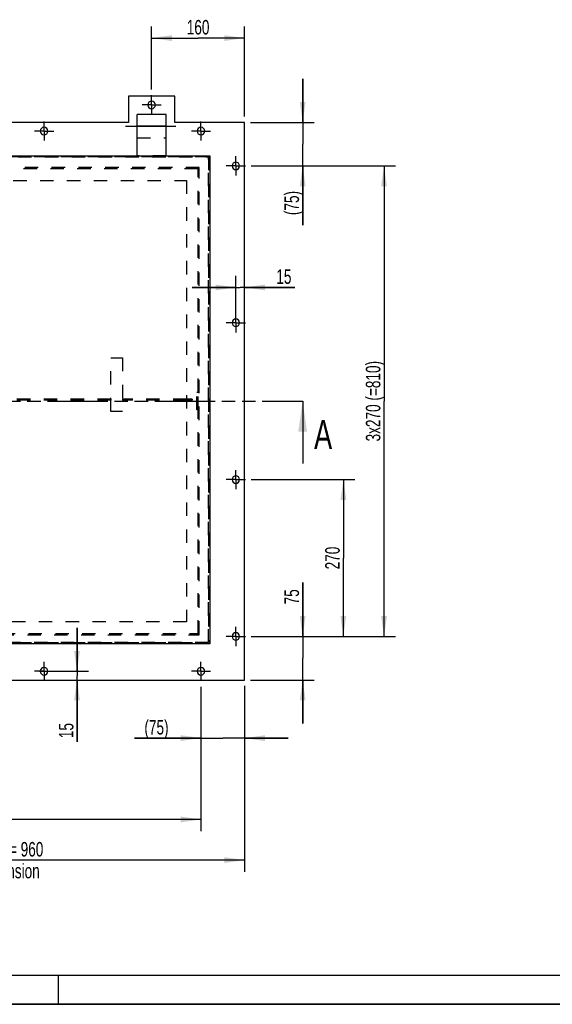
# Model space of a CAD drawing. Header units: millimetres. Extents: x 0 to 4200, y 0 to 2970.
# Tile 2 of 5: x 1183 to 2100, y 0 to 1695. Entities that reach past the tile are written whole.
import ezdxf

# ---------------------------------------------------------------- set-up
doc = ezdxf.new("R2010")
doc.units = ezdxf.units.MM
doc.header["$LTSCALE"] = 231
for name, pattern in [('CENTER', [0.6, 0.375, -0.075, 0.075, -0.075]), ('HIDDEN', [0.2, 0.1, -0.1]), ('PHANTOM', [0.8, 0.45, -0.05, 0.1, -0.05, 0.1, -0.05])]:
    doc.linetypes.add(name, pattern=pattern)
doc.layers.get('0').update_dxf_attribs({"linetype": 'CONTINUOUS'})
for name, color, linetype in [('050_DIMENSIONING', 7, 'CONTINUOUS'), ('_ACHSEN', 7, 'CONTINUOUS'), ('DEFAULT_1', 7, 'CENTER'), ('DEFAULT_2', 8, 'HIDDEN'), ('HATCHING_BL0', 7, 'CONTINUOUS')]:
    doc.layers.add(name, color=color, linetype=linetype)
doc.styles.get("Standard").update_dxf_attribs({"font": 'txt', "width": 0.7})
doc.dimstyles.new('DIMSTYLE_1', dxfattribs={"dimtxt": 25, "dimasz": 35, "dimexe": 2, "dimexo": 1, "dimtad": 1, "dimdec": 1, "dimtxsty": 'Standard', "dimblk": '_FILLED', "dimblk1": '_FILLED', "dimblk2": '_FILLED', "dimcen": 0.09, "dimazin": 2, "dimtp": 0.8, "dimtm": 0.8, "dimtfac": 1, "dimtdec": 1, "dimtofl": 0, "dimtmove": 0, "dimatfit": 3, "dimldrblk": '_FILLED', "dimfxl": 1, "dimtolj": 1, "dimarcsym": 0})
doc.dimstyles.new('DIMSTYLE_4', dxfattribs={"dimtxt": 25, "dimasz": 35, "dimexe": 2, "dimexo": 1, "dimtad": 1, "dimtxsty": 'Standard', "dimblk": '_FILLED', "dimblk1": '_FILLED', "dimblk2": '_FILLED', "dimcen": 0.09, "dimazin": 2, "dimtp": 0.5, "dimtm": 0.5, "dimtfac": 1, "dimtofl": 0, "dimtmove": 0, "dimatfit": 3, "dimldrblk": '_FILLED', "dimfxl": 1, "dimtolj": 1, "dimarcsym": 0})
doc.dimstyles.new('DIMSTYLE_5', dxfattribs={"dimtxt": 25, "dimasz": 35, "dimexe": 2, "dimexo": 1, "dimtad": 1, "dimtxsty": 'Standard', "dimblk": '_FILLED', "dimblk1": '_FILLED', "dimblk2": '_FILLED', "dimcen": 0.09, "dimazin": 2, "dimtp": 0.3, "dimtm": 0.3, "dimtfac": 1, "dimtofl": 0, "dimtmove": 0, "dimatfit": 3, "dimldrblk": '_FILLED', "dimfxl": 1, "dimtolj": 1, "dimarcsym": 0})
doc.dimstyles.new('DIMSTYLE_6', dxfattribs={"dimtxt": 25, "dimasz": 35, "dimexe": 2, "dimexo": 1, "dimtad": 1, "dimtxsty": 'Standard', "dimblk": '_FILLED', "dimblk1": '_FILLED', "dimblk2": '_FILLED', "dimcen": 0.09, "dimazin": 2, "dimtp": 0.8, "dimtm": 0.8, "dimtfac": 1, "dimtofl": 0, "dimtmove": 0, "dimatfit": 3, "dimldrblk": '_FILLED', "dimfxl": 1, "dimtolj": 1, "dimarcsym": 0})
doc.dimstyles.new('DIMSTYLE_7', dxfattribs={"dimtxt": 25, "dimasz": 35, "dimexe": 2, "dimexo": 1, "dimtad": 1, "dimtxsty": 'Standard', "dimblk": '_FILLED', "dimblk1": '_FILLED', "dimblk2": '_FILLED', "dimcen": 0.09, "dimazin": 2, "dimtp": 0.2, "dimtm": 0.2, "dimtfac": 1, "dimtofl": 0, "dimtmove": 0, "dimatfit": 3, "dimldrblk": '_FILLED', "dimfxl": 1, "dimtolj": 1, "dimarcsym": 0})
doc.dimstyles.get("Standard").update_dxf_attribs({"dimtxt": 25, "dimasz": 35, "dimexe": 2, "dimexo": 1, "dimtad": 1, "dimtxsty": 'Standard', "dimblk": '_FILLED', "dimblk1": '_FILLED', "dimblk2": '_FILLED', "dimcen": 0.09, "dimazin": 2, "dimtol": 1, "dimtp": 0.01, "dimtm": 0.01, "dimtfac": 1, "dimtofl": 0, "dimtmove": 0, "dimatfit": 3, "dimldrblk": '_FILLED', "dimfxl": 1, "dimtolj": 1, "dimarcsym": 0})

# ---------------------------------------------------------------- blocks, each defined once
blk = doc.blocks.new('_FILLED')
at = {"color": 0, "linetype": 'ByBlock'}
blk.add_solid([(0, 0), (-1, 0.143), (-1, -0.143)], dxfattribs=at)
blk = doc.blocks.new('*D4')
at = {"layer": '050_DIMENSIONING', "color": 2, "linetype": 'Continuous', "transparency": 16777216}
for p, q in [((610.4, 548.2), (610.4, 228.2)), ((1570.4, 548.2), (1570.4, 228.2)), ((610.4, 248.2), (1090.4, 248.2)), ((1570.4, 248.2), (1090.4, 248.2))]:
    blk.add_line(p, q, dxfattribs=at)
at = {"layer": '050_DIMENSIONING', "color": 2, "linetype": 'Continuous', "transparency": 16777216, "xscale": 35, "yscale": 35, "zscale": 35, "rotation": 180}
blk.add_blockref('_FILLED', (610.4, 248.2), dxfattribs=at)
at = {"layer": '050_DIMENSIONING', "color": 2, "linetype": 'Continuous', "transparency": 16777216, "xscale": 35, "yscale": 35, "zscale": 35}
blk.add_blockref('_FILLED', (1570.4, 248.2), dxfattribs=at)
at = {"layer": '050_DIMENSIONING', "color": 2, "linetype": 'Continuous', "transparency": 16777216, "insert": (1090.4, 279.4), "char_height": 25, "width": 602.679, "attachment_point": 2, "line_spacing_factor": 0.9}
blk.add_mtext('Rahmenaußenmaß = 960\\Pframe outside dimension', dxfattribs=at)
blk = doc.blocks.new('*D9')
at = {"layer": '050_DIMENSIONING', "color": 2, "linetype": 'Continuous', "transparency": 16777216}
for p, q in [((1670.4, 633.2), (1670.4, 725.9)), ((1670.4, 725.9), (1670.4, 595.7)), ((1581.9, 633.2), (1690.4, 633.2)), ((1670.4, 483.2), (1670.4, 595.7)), ((1580.4, 558.2), (1690.4, 558.2)), ((1670.4, 558.2), (1670.4, 483.2))]:
    blk.add_line(p, q, dxfattribs=at)
at = {"layer": '050_DIMENSIONING', "color": 2, "linetype": 'Continuous', "transparency": 16777216, "xscale": 35, "yscale": 35, "zscale": 35}
for p, rotation in [((1670.4, 633.2), 270), ((1670.4, 558.2), 90)]:
    blk.add_blockref('_FILLED', p, dxfattribs=dict(at, rotation=rotation))
at = {"layer": '050_DIMENSIONING', "color": 2, "linetype": 'Continuous', "transparency": 16777216, "insert": (1639.1, 688.4), "char_height": 25, "width": 56.25, "attachment_point": 1, "rotation": 90, "line_spacing_factor": 0.9}
blk.add_mtext('75', dxfattribs=at)
blk = doc.blocks.new('*D10')
at = {"layer": '050_DIMENSIONING', "color": 2, "linetype": 'Continuous', "transparency": 16777216}
for p, q in [((1581.9, 903.2), (1760.4, 903.2)), ((1740.4, 903.2), (1740.4, 768.2)), ((1740.4, 633.2), (1740.4, 768.2)), ((1581.9, 633.2), (1760.4, 633.2))]:
    blk.add_line(p, q, dxfattribs=at)
at = {"layer": '050_DIMENSIONING', "color": 2, "linetype": 'Continuous', "transparency": 16777216, "xscale": 35, "yscale": 35, "zscale": 35}
for p, rotation in [((1740.4, 903.2), 90), ((1740.4, 633.2), 270)]:
    blk.add_blockref('_FILLED', p, dxfattribs=dict(at, rotation=rotation))
at = {"layer": '050_DIMENSIONING', "color": 2, "linetype": 'Continuous', "transparency": 16777216, "insert": (1709.1, 768.2), "char_height": 25, "width": 88.393, "attachment_point": 2, "rotation": 90, "line_spacing_factor": 0.9}
blk.add_mtext('270', dxfattribs=at)
blk = doc.blocks.new('*D11')
at = {"layer": '050_DIMENSIONING', "color": 2, "linetype": 'Continuous', "transparency": 16777216}
for p, q in [((1581.9, 1443.2), (1830.4, 1443.2)), ((1810.4, 1443.2), (1810.4, 1038.2)), ((1810.4, 633.2), (1810.4, 1038.2)), ((1581.9, 633.2), (1830.4, 633.2))]:
    blk.add_line(p, q, dxfattribs=at)
at = {"layer": '050_DIMENSIONING', "color": 2, "linetype": 'Continuous', "transparency": 16777216, "xscale": 35, "yscale": 35, "zscale": 35}
for p, rotation in [((1810.4, 1443.2), 90), ((1810.4, 633.2), 270)]:
    blk.add_blockref('_FILLED', p, dxfattribs=dict(at, rotation=rotation))
at = {"layer": '050_DIMENSIONING', "color": 2, "linetype": 'Continuous', "transparency": 16777216, "insert": (1779.1, 1038.2), "char_height": 25, "width": 310.714, "attachment_point": 2, "rotation": 90, "line_spacing_factor": 0.9}
blk.add_mtext('3x270 (=810)', dxfattribs=at)
blk = doc.blocks.new('*D12')
at = {"layer": '050_DIMENSIONING', "color": 2, "linetype": 'Continuous', "transparency": 16777216}
for p, q in [((1670.4, 1518.2), (1670.4, 1593.2)), ((1670.4, 1593.2), (1670.4, 1480.7)), ((1580.4, 1518.2), (1690.4, 1518.2)), ((1670.4, 1341.2), (1670.4, 1480.7)), ((1581.9, 1443.2), (1690.4, 1443.2)), ((1670.4, 1443.2), (1670.4, 1341.2))]:
    blk.add_line(p, q, dxfattribs=at)
at = {"layer": '050_DIMENSIONING', "color": 2, "linetype": 'Continuous', "transparency": 16777216, "xscale": 35, "yscale": 35, "zscale": 35}
for p, rotation in [((1670.4, 1518.2), 270), ((1670.4, 1443.2), 90)]:
    blk.add_blockref('_FILLED', p, dxfattribs=dict(at, rotation=rotation))
at = {"layer": '050_DIMENSIONING', "color": 2, "linetype": 'Continuous', "transparency": 16777216, "insert": (1639.1, 1400.1), "char_height": 25, "width": 88.393, "attachment_point": 3, "rotation": 90, "line_spacing_factor": 0.9}
blk.add_mtext('(75)', dxfattribs=at)
blk = doc.blocks.new('*D14')
at = {"layer": '050_DIMENSIONING', "color": 2, "linetype": 'Continuous', "transparency": 16777216}
for p, q in [((1410.4, 1574.7), (1410.4, 1683.2)), ((1570.4, 1528.2), (1570.4, 1683.2)), ((1410.4, 1663.2), (1490.4, 1663.2)), ((1570.4, 1663.2), (1490.4, 1663.2))]:
    blk.add_line(p, q, dxfattribs=at)
at = {"layer": '050_DIMENSIONING', "color": 2, "linetype": 'Continuous', "transparency": 16777216, "xscale": 35, "yscale": 35, "zscale": 35, "rotation": 180}
blk.add_blockref('_FILLED', (1410.4, 1663.2), dxfattribs=at)
at = {"layer": '050_DIMENSIONING', "color": 2, "linetype": 'Continuous', "transparency": 16777216, "xscale": 35, "yscale": 35, "zscale": 35}
blk.add_blockref('_FILLED', (1570.4, 1663.2), dxfattribs=at)
at = {"layer": '050_DIMENSIONING', "color": 2, "linetype": 'Continuous', "transparency": 16777216, "insert": (1490.4, 1694.4), "char_height": 25, "width": 80.357, "attachment_point": 2, "line_spacing_factor": 0.9}
blk.add_mtext('160', dxfattribs=at)
blk = doc.blocks.new('*D17')
at = {"layer": '050_DIMENSIONING', "color": 2, "linetype": 'Continuous', "transparency": 16777216}
for p, q in [((685.4, 546.7), (685.4, 298.2)), ((1495.4, 546.7), (1495.4, 298.2)), ((685.4, 318.2), (1090.4, 318.2)), ((1495.4, 318.2), (1090.4, 318.2))]:
    blk.add_line(p, q, dxfattribs=at)
at = {"layer": '050_DIMENSIONING', "color": 2, "linetype": 'Continuous', "transparency": 16777216, "xscale": 35, "yscale": 35, "zscale": 35, "rotation": 180}
blk.add_blockref('_FILLED', (685.4, 318.2), dxfattribs=at)
at = {"layer": '050_DIMENSIONING', "color": 2, "linetype": 'Continuous', "transparency": 16777216, "xscale": 35, "yscale": 35, "zscale": 35}
blk.add_blockref('_FILLED', (1495.4, 318.2), dxfattribs=at)
at = {"layer": '050_DIMENSIONING', "color": 2, "linetype": 'Continuous', "transparency": 16777216, "insert": (1090.4, 349.4), "char_height": 25, "width": 310.714, "attachment_point": 2, "line_spacing_factor": 0.9}
blk.add_mtext('3x270 (=810)', dxfattribs=at)
blk = doc.blocks.new('*D18')
at = {"layer": '050_DIMENSIONING', "color": 2, "linetype": 'Continuous', "transparency": 16777216}
for p, q in [((1495.4, 546.7), (1495.4, 438.2)), ((1570.4, 548.2), (1570.4, 438.2)), ((1495.4, 458.2), (1380.7, 458.2)), ((1380.7, 458.2), (1532.9, 458.2)), ((1645.4, 458.2), (1532.9, 458.2)), ((1570.4, 458.2), (1645.4, 458.2))]:
    blk.add_line(p, q, dxfattribs=at)
at = {"layer": '050_DIMENSIONING', "color": 2, "linetype": 'Continuous', "transparency": 16777216, "xscale": 35, "yscale": 35, "zscale": 35}
blk.add_blockref('_FILLED', (1495.4, 458.2), dxfattribs=at)
at = {"layer": '050_DIMENSIONING', "color": 2, "linetype": 'Continuous', "transparency": 16777216, "xscale": 35, "yscale": 35, "zscale": 35, "rotation": 180}
blk.add_blockref('_FILLED', (1570.4, 458.2), dxfattribs=at)
at = {"layer": '050_DIMENSIONING', "color": 2, "linetype": 'Continuous', "transparency": 16777216, "insert": (1439.6, 489.4), "char_height": 25, "width": 88.393, "attachment_point": 3, "line_spacing_factor": 0.9}
blk.add_mtext('(75)', dxfattribs=at)
blk = doc.blocks.new('*D19')
at = {"layer": '050_DIMENSIONING', "color": 2, "linetype": 'Continuous', "transparency": 16777216}
for p, q in [((1555.4, 1178.6), (1555.4, 1254)), ((1555.4, 1234), (1480.4, 1234)), ((1480.4, 1234), (1562.9, 1234)), ((1657.1, 1234), (1562.9, 1234)), ((1570.4, 1234), (1657.1, 1234))]:
    blk.add_line(p, q, dxfattribs=at)
at = {"layer": '050_DIMENSIONING', "color": 2, "linetype": 'Continuous', "transparency": 16777216, "xscale": 35, "yscale": 35, "zscale": 35}
blk.add_blockref('_FILLED', (1555.4, 1234), dxfattribs=at)
at = {"layer": '050_DIMENSIONING', "color": 2, "linetype": 'Continuous', "transparency": 16777216, "xscale": 35, "yscale": 35, "zscale": 35, "rotation": 180}
blk.add_blockref('_FILLED', (1570.4, 1234), dxfattribs=at)
at = {"layer": '050_DIMENSIONING', "color": 2, "linetype": 'Continuous', "transparency": 16777216, "insert": (1625, 1265.2), "char_height": 25, "width": 48.214, "attachment_point": 1, "line_spacing_factor": 0.9}
blk.add_mtext('15', dxfattribs=at)
blk = doc.blocks.new('*D20')
at = {"layer": '050_DIMENSIONING', "color": 2, "linetype": 'Continuous', "transparency": 16777216}
for p, q in [((1282, 573.2), (1282, 648.2)), ((1282, 648.2), (1282, 565.7)), ((1217.4, 573.2), (1302, 573.2)), ((1282, 452.1), (1282, 565.7)), ((1282, 558.2), (1282, 452.1))]:
    blk.add_line(p, q, dxfattribs=at)
at = {"layer": '050_DIMENSIONING', "color": 2, "linetype": 'Continuous', "transparency": 16777216, "xscale": 35, "yscale": 35, "zscale": 35}
for p, rotation in [((1282, 573.2), 270), ((1282, 558.2), 90)]:
    blk.add_blockref('_FILLED', p, dxfattribs=dict(at, rotation=rotation))
at = {"layer": '050_DIMENSIONING', "color": 2, "linetype": 'Continuous', "transparency": 16777216, "insert": (1250.8, 484.2), "char_height": 25, "width": 48.214, "attachment_point": 3, "rotation": 90, "line_spacing_factor": 0.9}
blk.add_mtext('15', dxfattribs=at)
blk = doc.blocks.new('XSEC_FILLED')
at = {"color": 0, "linetype": 'ByBlock'}
blk.add_solid([(0, 0), (-1, 0.143), (-1, -0.143)], dxfattribs=at)
blk = doc.blocks.new('HATCHING_BL0', base_point=(1020.4, 984.5))
at = {"layer": 'HATCHING_BL0', "color": 7, "linetype": 'PHANTOM'}
for p, q in [((370.4, 1038.2), (402.3, 1038.2)), ((491.9, 1038.2), (1620.4, 1038.2)), ((1620.4, 1038.2), (1670.4, 1038.2))]:
    blk.add_line(p, q, dxfattribs=at)
at = {"layer": 'HATCHING_BL0', "color": 7, "linetype": 'Continuous', "char_height": 50, "width": 64.286, "attachment_point": 1, "line_spacing_factor": 0.9}
for insert in [(307.9, 1023.3), (1690, 1005.8)]:
    blk.add_mtext('A', dxfattribs=dict(at, insert=insert))
at = {"layer": 'HATCHING_BL0', "color": 7, "linetype": 'Continuous'}
for points in [[(370.4, 1038.2), (370.4, 948.3)], [(1670.4, 1038.2), (1670.4, 930.8)]]:
    blk.add_leader(points, dimstyle='Standard', override={"dimasz": 52.5, "dimtad": 0, "dimldrblk": 'XSEC_FILLED'}, dxfattribs=at)

msp = doc.modelspace()

# ---------------------------------------------------------------- linework, layer by layer
at = {"color": 7, "linetype": 'Continuous'}
for p, q in [((1370.374, 1563.193), (1370.374, 1518.193)), ((1450.374, 1563.193), (1370.374, 1563.193)), ((1450.374, 1518.193), (1450.374, 1563.193)), ((1435.374, 1531.693), (1385.374, 1531.693)), ((1385.374, 1511.693), (1385.374, 1531.693)), ((1435.374, 1511.693), (1435.374, 1531.693)), ((1370.374, 1518.193), (810.374, 1518.193)), ((1385.374, 1460.693), (1385.374, 1511.693)), ((1435.374, 1460.693), (1435.374, 1511.693)), ((1570.374, 1518.193), (1450.374, 1518.193)), ((1570.374, 558.193), (1570.374, 1518.193)), ((670.374, 1460.693), (1510.374, 1460.693)), ((1510.374, 1460.693), (1510.374, 620.693)), ((1510.374, 620.693), (670.374, 620.693)), ((610.374, 558.193), (1570.374, 558.193)), ((0, 0), (4200, 0))]:
    msp.add_line(p, q, dxfattribs=at)
at = {"color": 9, "linetype": 'Continuous'}
msp.add_line((1435.374, 1511.693), (1385.374, 1511.693), dxfattribs=at)
at = {"color": 5, "linetype": 'Continuous'}
msp.add_line((50, 50), (4150, 50), dxfattribs=at)
at = {"color": 3, "linetype": 'Continuous'}
for p, q in [((1250, 0), (1250, 50)), ((4200, 0), (0, 0))]:
    msp.add_line(p, q, dxfattribs=at)
at = {"color": 7, "linetype": 'Continuous'}
for start, end in [(0, 180), (180, 360)]:
    msp.add_arc((1410.374, 1548.193), 6.5, start, end, dxfattribs=at)
at = {"layer": '_ACHSEN', "color": 7, "linetype": 'CENTER'}
for p, q in [((1225.374, 1503.193), (1225.374, 1519.693)), ((1495.374, 1503.193), (1495.374, 1519.693)), ((1225.374, 1503.193), (1208.874, 1503.193)), ((1225.374, 1503.193), (1241.874, 1503.193)), ((1225.374, 1503.193), (1225.374, 1486.693)), ((1495.374, 1503.193), (1478.874, 1503.193)), ((1495.374, 1503.193), (1511.874, 1503.193)), ((1495.374, 1503.193), (1495.374, 1486.693)), ((1555.374, 1443.193), (1555.374, 1459.693)), ((1555.374, 1443.193), (1538.874, 1443.193)), ((1555.374, 1443.193), (1571.874, 1443.193)), ((1555.374, 1443.193), (1555.374, 1426.693)), ((1555.374, 1173.193), (1555.374, 1189.693)), ((1555.374, 1173.193), (1538.874, 1173.193)), ((1555.374, 1173.193), (1571.874, 1173.193)), ((1555.374, 1173.193), (1555.374, 1156.693)), ((1468.374, 1038.193), (1510.374, 1038.193)), ((1468.374, 1038.193), (1510.374, 1038.193)), ((1555.374, 903.193), (1555.374, 919.693)), ((1555.374, 903.193), (1538.874, 903.193)), ((1555.374, 903.193), (1571.874, 903.193)), ((1555.374, 903.193), (1555.374, 886.693)), ((1555.374, 633.193), (1555.374, 649.693)), ((1555.374, 633.193), (1538.874, 633.193)), ((1555.374, 633.193), (1571.874, 633.193)), ((1555.374, 633.193), (1555.374, 616.693)), ((1225.374, 573.193), (1225.374, 589.693)), ((1495.374, 573.193), (1495.374, 589.693)), ((1225.374, 573.193), (1208.874, 573.193)), ((1225.374, 573.193), (1241.874, 573.193)), ((1225.374, 573.193), (1225.374, 556.693)), ((1495.374, 573.193), (1478.874, 573.193)), ((1495.374, 573.193), (1511.874, 573.193)), ((1495.374, 573.193), (1495.374, 556.693))]:
    msp.add_line(p, q, dxfattribs=at)
at = {"layer": '_ACHSEN', "color": 8, "linetype": 'HIDDEN'}
for p, q in [((1488.374, 1023.193), (1488.374, 1053.193)), ((1490.374, 1053.193), (1488.374, 1053.193)), ((1490.374, 1023.193), (1490.374, 1053.193)), ((1490.374, 1044.693), (1488.374, 1044.693)), ((1488.374, 1031.693), (1488.374, 1044.693)), ((1490.374, 1031.693), (1490.374, 1044.693)), ((1490.374, 1031.693), (1488.374, 1031.693)), ((1490.374, 1023.193), (1488.374, 1023.193))]:
    msp.add_line(p, q, dxfattribs=at)
at = {"layer": '_ACHSEN', "color": 7, "linetype": 'Continuous'}
for centre, start, end in [((1225.374, 1503.193), 0, 180), ((1495.374, 1503.193), 0, 180), ((1225.374, 1503.193), 180, 360), ((1495.374, 1503.193), 180, 360), ((1555.374, 1443.193), 0, 180), ((1555.374, 1443.193), 180, 360), ((1555.374, 1173.193), 0, 180), ((1555.374, 1173.193), 180, 360), ((1555.374, 903.193), 0, 180), ((1555.374, 903.193), 180, 360), ((1555.374, 633.193), 0, 180), ((1555.374, 633.193), 180, 360), ((1225.374, 573.193), 0, 180), ((1495.374, 573.193), 0, 180), ((1225.374, 573.193), 180, 360), ((1495.374, 573.193), 180, 360)]:
    msp.add_arc(centre, 6.5, start, end, dxfattribs=at)
at = {"layer": 'DEFAULT_1', "color": 7, "linetype": 'CENTER'}
for p, q in [((1410.374, 1548.193), (1410.374, 1564.693)), ((1410.374, 1548.193), (1393.874, 1548.193)), ((1410.374, 1548.193), (1426.874, 1548.193)), ((1410.374, 1548.193), (1410.374, 1531.693)), ((1365.374, 1511.693), (1455.374, 1511.693))]:
    msp.add_line(p, q, dxfattribs=at)
at = {"layer": 'DEFAULT_2', "color": 8, "linetype": 'HIDDEN'}
for p, q in [((1385.374, 1491.693), (1435.374, 1491.693)), ((672.374, 1458.693), (1508.374, 1458.693)), ((1508.374, 1458.693), (672.374, 1458.693)), ((1435.374, 1460.693), (1385.374, 1460.693)), ((1508.374, 1458.693), (1508.374, 622.693)), ((1508.374, 622.693), (1508.374, 1458.693)), ((1492.374, 1440.193), (688.374, 1440.193)), ((1490.374, 1438.193), (690.374, 1438.193)), ((1490.374, 1438.193), (690.374, 1438.193)), ((1490.374, 638.193), (1490.374, 1438.193)), ((1490.374, 638.193), (1490.374, 1438.193)), ((1492.374, 636.193), (1492.374, 1440.193)), ((710.374, 1418.193), (1470.374, 1418.193)), ((1470.374, 1418.193), (1470.374, 658.193)), ((1340.374, 1112.693), (1360.374, 1112.693)), ((1340.374, 1020.693), (1340.374, 1112.693)), ((1360.374, 1112.693), (1360.374, 1020.693)), ((1340.374, 1041.693), (1117.847, 1041.693)), ((1340.374, 1039.693), (1117.847, 1039.693)), ((1340.374, 1041.693), (1340.374, 1039.693)), ((1360.374, 1041.693), (1360.374, 1039.693)), ((1470.374, 1041.693), (1360.374, 1041.693)), ((1470.374, 1039.693), (1360.374, 1039.693)), ((1480.374, 1041.693), (1470.374, 1041.693)), ((1480.374, 1039.693), (1470.374, 1039.693)), ((1480.374, 1041.693), (1480.374, 1039.693)), ((1360.374, 1020.693), (1340.374, 1020.693)), ((1470.374, 658.193), (710.374, 658.193)), ((688.374, 636.193), (1492.374, 636.193)), ((690.374, 638.193), (1490.374, 638.193)), ((690.374, 638.193), (1490.374, 638.193)), ((1508.374, 622.693), (672.374, 622.693)), ((672.374, 622.693), (1508.374, 622.693))]:
    msp.add_line(p, q, dxfattribs=at)

# ---------------------------------------------------------------- block references
at = {"layer": 'HATCHING_BL0'}
msp.add_blockref('HATCHING_BL0', (1020.374, 984.474), dxfattribs=at)

# ---------------------------------------------------------------- dimensions: what is measured, and where the dimension line sits
at = {"layer": '050_DIMENSIONING', "color": 2, "linetype": 'Continuous'}
for base, p1, p2, dimstyle, picture, middle in [((1570.374, 1663.193), (1410.374, 1573.693), (1570.374, 1527.193), 'DIMSTYLE_4', '*D14', (1486.802, 1663.193)), ((1570.374, 1233.972), (1555.374, 1177.585), (1570.374, 1518.193), 'DIMSTYLE_7', '*D19', (1637.506, 1233.972))]:
    dim = msp.add_linear_dim(base=base, p1=p1, p2=p2, dimstyle=dimstyle, dxfattribs=at)
    dim.commit()
    dim.dimension.update_dxf_attribs({"geometry": picture, "text_midpoint": middle, "dimtype": 160})
for base, p1, p2, angle, text, dimstyle, picture, middle in [((1670.374, 1443.193), (1579.374, 1518.193), (1580.874, 1443.193), 270, '(<>)', 'DIMSTYLE_5', '*D12', (1670.374, 1370.643)), ((1810.374, 1443.193), (1580.874, 633.193), (1580.874, 1443.193), 90, '3x270 (=<>)', 'DIMSTYLE_6', '*D11', (1810.374, 1038.193)), ((685.374, 318.193), (1495.374, 547.693), (685.374, 547.693), 180, '3x270 (=<>)', 'DIMSTYLE_6', '*D17', (1090.374, 318.193)), ((1495.374, 458.193), (1570.374, 549.193), (1495.374, 547.693), 180, '(<>)', 'DIMSTYLE_5', '*D18', (1410.125, 458.193))]:
    dim = msp.add_linear_dim(base=base, p1=p1, p2=p2, angle=angle, text=text, dimstyle=dimstyle, dxfattribs=at)
    dim.commit()
    dim.dimension.update_dxf_attribs({"geometry": picture, "text_midpoint": middle, "dimtype": 160})
for base, p1, p2, angle, dimstyle, picture, middle in [((1740.374, 903.193), (1580.874, 633.193), (1580.874, 903.193), 90, 'DIMSTYLE_4', '*D10', (1740.374, 764.621)), ((1670.374, 633.193), (1579.374, 558.193), (1580.874, 633.193), 90, 'DIMSTYLE_5', '*D9', (1670.374, 703.563)), ((1282.028, 558.193), (1216.386, 573.193), (1570.374, 558.193), 270, 'DIMSTYLE_7', '*D20', (1282.028, 464.566))]:
    dim = msp.add_linear_dim(base=base, p1=p1, p2=p2, angle=angle, dimstyle=dimstyle, dxfattribs=at)
    dim.commit()
    dim.dimension.update_dxf_attribs({"geometry": picture, "text_midpoint": middle, "dimtype": 160})
dim = msp.add_linear_dim(base=(1570.374, 248.193), p1=(610.374, 549.193), p2=(1570.374, 549.193), text='Rahmenaußenmaß = <>\\Pframe outside dimension', dimstyle='DIMSTYLE_1', dxfattribs=at)
dim.commit()
dim.dimension.update_dxf_attribs({"geometry": '*D4', "text_midpoint": (1090.374, 248.193), "dimtype": 160})

doc.saveas('drawing.dxf')
